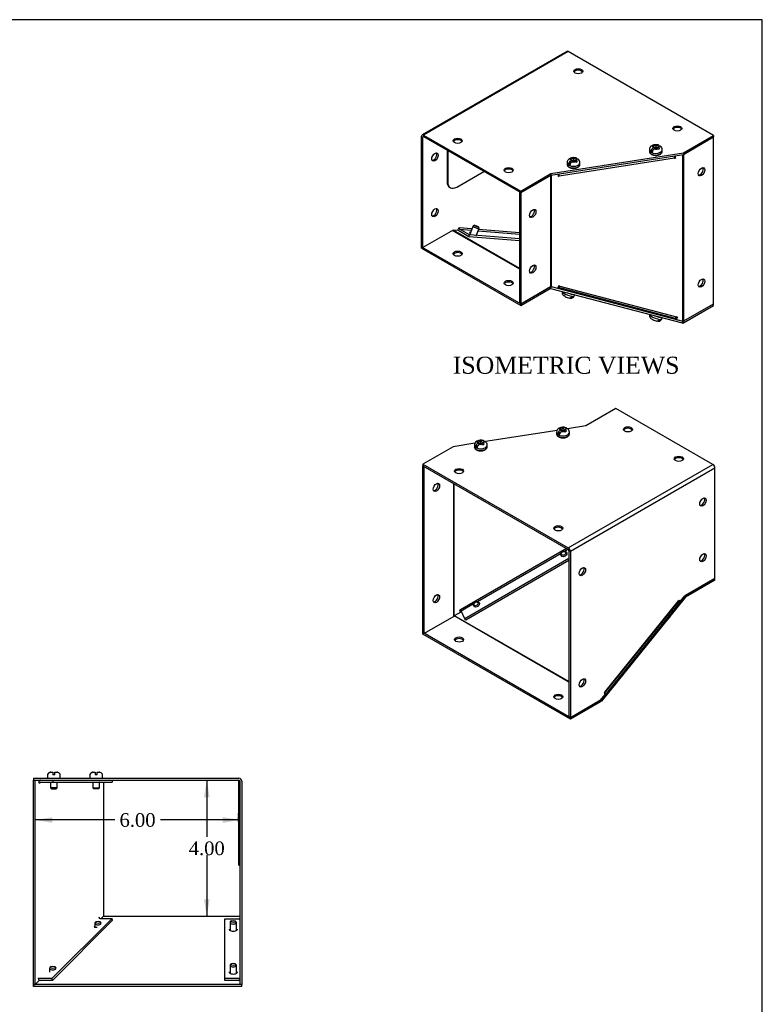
# Model space of a CAD drawing. Header units: inches. Extents: x 0.2 to 77.9, y -0.5 to 51.8.
# Tile 5 of 5: x 56.1 to 77.9, y 22.9 to 51.8. Entities that reach past the tile are written whole.
import ezdxf
from ezdxf.enums import TextEntityAlignment as Align

# ---------------------------------------------------------------- set-up
doc = ezdxf.new("R2010")
doc.units = ezdxf.units.IN
doc.header["$MEASUREMENT"] = 0
for name, color, linetype in [('COM55833-2', 7, 'Continuous'), ('COM55834-2', 7, 'Continuous'), ('COM55835-2', 7, 'Continuous'), ('Default', 7, 'Continuous'), ('QLB20316', 7, 'Continuous'), ('SCS19491', 7, 'Continuous')]:
    doc.layers.add(name, color=color, linetype=linetype)
doc.styles.add('SEACAD_Times_New_Roman', font='times.ttf')
doc.dimstyles.new('HAMMOND_(STH_-_66x44)', dxfattribs={"dimtxt": 0.4, "dimasz": 0.5, "dimexe": 0.2, "dimexo": 0.2, "dimgap": 0.1, "dimtad": 0, "dimtih": 1, "dimtoh": 1, "dimzin": 0, "dimdsep": 46, "dimtxsty": 'SEACAD_Times_New_Roman', "dimblk1": '_SE_FILLED', "dimblk2": '_SE_FILLED', "dimsah": 1, "dimcen": 0.2, "dimadec": 0, "dimazin": 0, "dimtfac": 0.8, "dimtofl": 0, "dimtmove": 0, "dimatfit": 3, "dimfxl": 1, "dimtolj": 1, "dimtzin": 0, "dimarcsym": 0})

# ---------------------------------------------------------------- blocks, each defined once
blk = doc.blocks.new('SE3')
at = {"layer": 'COM55833-2', "color": 7, "linetype": 'Continuous'}
for p, q in [((56.506, 29.49), (62.534, 29.49)), ((56.506, 29.49), (56.506, 29.433)), ((56.506, 29.433), (62.534, 29.433)), ((62.563, 29.404), (62.563, 23.433)), ((62.62, 29.404), (62.62, 23.433)), ((62.12, 25.359), (62.534, 25.359)), ((62.12, 23.607), (62.12, 25.359)), ((62.534, 23.607), (62.12, 23.607)), ((62.12, 23.557), (62.12, 23.607)), ((62.534, 23.557), (62.12, 23.557)), ((62.62, 23.433), (62.563, 23.433))]:
    blk.add_line(p, q, dxfattribs=at)
for radius in [0.086, 0.029]:
    blk.add_arc((62.534, 29.404), radius, 0, 90, dxfattribs=at)
for centre, major_axis, start_param, end_param in [((62.534, 25.384), (0.029, 0), 4.712389, 6.283185), ((62.534, 23.632), (-0.029, 0), 1.570796, 3.141593), ((62.534, 23.632), (-0.086, 0), 1.570796, 1.914747)]:
    blk.add_ellipse(centre, major_axis=major_axis, ratio=0.868243, start_param=start_param, end_param=end_param, dxfattribs=at)
at = {"layer": 'COM55834-2', "color": 7, "linetype": 'Continuous'}
for p, q in [((62.563, 25.433), (58.563, 25.433)), ((62.563, 23.433), (56.506, 23.433)), ((56.506, 23.376), (56.506, 23.433)), ((62.62, 23.376), (62.62, 23.433)), ((62.62, 23.376), (56.506, 23.376))]:
    blk.add_line(p, q, dxfattribs=at)
for centre in [(62.37, 25.061), (62.37, 23.804)]:
    blk.add_ellipse(centre, major_axis=(-0.125, 0), ratio=0.496671, start_param=0, end_param=3.141593, dxfattribs=at)
at = {"layer": 'COM55835-2', "color": 7, "linetype": 'Continuous'}
for p, q in [((56.506, 29.433), (56.506, 29.433)), ((56.506, 23.433), (56.506, 29.433)), ((56.563, 23.433), (56.563, 29.433)), ((56.676, 29.347), (56.676, 29.433)), ((56.691, 29.347), (56.676, 29.347)), ((56.716, 29.376), (57.076, 29.376)), ((57.076, 29.433), (57.076, 29.376)), ((57.076, 29.376), (58.813, 29.376)), ((58.443, 29.347), (58.442, 29.347)), ((58.443, 29.347), (58.443, 29.374)), ((58.563, 29.376), (58.563, 25.433)), ((58.813, 29.433), (58.813, 29.376)), ((58.552, 25.433), (58.492, 25.373)), ((58.563, 25.433), (58.552, 25.433)), ((58.813, 25.373), (57.05, 23.607)), ((58.826, 25.322), (57.063, 23.556)), ((58.422, 25.399), (58.435, 25.413)), ((58.435, 25.413), (58.445, 25.375)), ((58.454, 25.373), (58.813, 25.373)), ((58.826, 25.322), (58.813, 25.373)), ((56.506, 23.433), (56.563, 23.433)), ((56.665, 23.543), (56.567, 23.445)), ((56.646, 23.62), (56.659, 23.633)), ((56.646, 23.62), (56.665, 23.543)), ((57.05, 23.607), (56.691, 23.607)), ((57.063, 23.556), (56.703, 23.556)), ((57.063, 23.556), (57.05, 23.607))]:
    blk.add_line(p, q, dxfattribs=at)
blk.add_arc((56.583, 23.433), 0.0202, 144.1186, 178.1606, dxfattribs=at)
for centre, major_axis, ratio, start_param, end_param in [((56.716, 29.347), (0, 0.086), 0.868285, 0, 0.566291), ((56.716, 29.347), (0, 0.029), 0.868285, 0, 1.570796), ((58.453, 29.347), (0, -0.029), 0.868285, 3.141593, 3.582939), ((58.374, 25.151), (0.0825, 0.0203), 0.386453, 2.410888, 4.617395), ((58.447, 25.399), (0.0205, -0.0205), 0.777543, 4.050562, 5.621358), ((56.684, 23.633), (-0.0609, 0.0608), 0.777543, 1.885664, 2.479765), ((56.684, 23.633), (-0.0205, 0.0205), 0.777543, 0.908969, 2.479765)]:
    blk.add_ellipse(centre, major_axis=major_axis, ratio=ratio, start_param=start_param, end_param=end_param, dxfattribs=at)
at = {"layer": 'QLB20316', "color": 7, "linetype": 'Continuous'}
for p, q in [((62.533, 29.058), (62.533, 29.433)), ((62.533, 27.308), (62.533, 29.058)), ((62.533, 28.453), (62.522, 28.453)), ((62.533, 28.45), (62.522, 28.45)), ((62.523, 28.426), (62.522, 28.426)), ((62.533, 28.368), (62.522, 28.368)), ((62.523, 28.45), (62.533, 28.45)), ((62.523, 28.393), (62.523, 28.45)), ((62.523, 28.393), (62.533, 28.393)), ((62.523, 28.391), (62.533, 28.391)), ((62.523, 28.389), (62.523, 28.369)), ((62.523, 28.217), (62.523, 28.368)), ((62.522, 28.217), (62.533, 28.217)), ((62.523, 28.221), (62.523, 28.203)), ((62.523, 28.203), (62.533, 28.203)), ((62.533, 26.933), (62.533, 27.308)), ((62.533, 26.933), (62.563, 26.933))]:
    blk.add_line(p, q, dxfattribs=at)
at = {"layer": 'SCS19491', "color": 7, "linetype": 'Continuous'}
for p, q in [((56.919, 29.575), (56.919, 29.515)), ((56.983, 29.661), (56.985, 29.66)), ((56.985, 29.66), (57.017, 29.665)), ((57.017, 29.665), (57.011, 29.665)), ((57.017, 29.665), (57.076, 29.665)), ((57.076, 29.665), (57.076, 29.59)), ((57.136, 29.59), (57.076, 29.59)), ((57.136, 29.665), (57.199, 29.665)), ((57.136, 29.59), (57.136, 29.665)), ((57.199, 29.665), (57.199, 29.665)), ((57.228, 29.661), (57.226, 29.662)), ((57.294, 29.515), (57.294, 29.575)), ((58.16, 29.575), (58.16, 29.515)), ((58.224, 29.661), (58.226, 29.66)), ((58.226, 29.66), (58.258, 29.665)), ((58.258, 29.665), (58.252, 29.665)), ((58.258, 29.665), (58.317, 29.665)), ((58.317, 29.665), (58.317, 29.59)), ((58.377, 29.59), (58.317, 29.59)), ((58.377, 29.665), (58.44, 29.665)), ((58.377, 29.59), (58.377, 29.665)), ((58.441, 29.665), (58.44, 29.665)), ((58.469, 29.661), (58.467, 29.662)), ((58.535, 29.515), (58.535, 29.575)), ((57.011, 29.376), (57.011, 29.208)), ((57.201, 29.208), (57.011, 29.208)), ((57.011, 29.208), (57.041, 29.178)), ((57.171, 29.178), (57.201, 29.208)), ((57.201, 29.208), (57.201, 29.376)), ((58.252, 29.376), (58.252, 29.208)), ((58.252, 29.208), (58.442, 29.208)), ((58.252, 29.208), (58.282, 29.178)), ((58.412, 29.178), (58.442, 29.208)), ((58.442, 29.208), (58.442, 29.376)), ((57.041, 29.178), (57.171, 29.178)), ((58.412, 29.178), (58.282, 29.178)), ((58.307, 25.235), (58.307, 25.117)), ((58.349, 25.28), (58.324, 25.262)), ((58.48, 25.262), (58.456, 25.28)), ((62.275, 25.257), (62.275, 25.021)), ((62.317, 25.301), (62.293, 25.284)), ((62.448, 25.284), (62.424, 25.301)), ((62.465, 25.021), (62.465, 25.257)), ((62.275, 24), (62.275, 23.763)), ((62.317, 24.044), (62.293, 24.027)), ((62.448, 24.027), (62.424, 24.044)), ((62.465, 23.763), (62.465, 24)), ((56.984, 23.915), (56.984, 23.798)), ((57.025, 23.96), (57.001, 23.942)), ((57.157, 23.942), (57.132, 23.96))]:
    blk.add_line(p, q, dxfattribs=at)
for centre, radius, start, end in [((57.009, 29.575), 0.09, 106.8119, 180), ((56.944, 29.515), 0.025, 180, 270), ((57.011, 29.572), 0.0938, 89.9209, 107.9146), ((57.199, 29.567), 0.0981, 72.7336, 90.1206), ((57.204, 29.575), 0.09, 0, 75.0335), ((57.269, 29.515), 0.025, 270, 0), ((58.25, 29.575), 0.09, 106.8119, 180), ((58.185, 29.515), 0.025, 180, 270), ((58.252, 29.572), 0.0938, 89.9209, 107.9146), ((58.44, 29.567), 0.0981, 72.7336, 90.1206), ((58.445, 29.575), 0.09, 0, 75.0335), ((58.51, 29.515), 0.025, 270, 0)]:
    blk.add_arc(centre, radius, start, end, dxfattribs=at)
for centre, start_param, end_param in [((58.402, 25.235), 5.673948, 6.283185), ((58.402, 25.235), 0, 3.75083), ((62.37, 25.257), 5.673948, 6.283185), ((62.37, 25.257), 0, 3.75083), ((62.37, 24), 5.673948, 6.283185), ((62.37, 24), 0, 3.75083), ((57.079, 23.915), 5.673948, 6.283185), ((57.079, 23.915), 0, 3.75083)]:
    blk.add_ellipse(centre, major_axis=(-0.095, 0), ratio=0.496671, start_param=start_param, end_param=end_param, dxfattribs=at)
for centre, major_axis in [((58.402, 25.261), (0.065, 0)), ((62.37, 25.283), (-0.065, 0)), ((62.37, 24.026), (-0.065, 0)), ((57.079, 23.941), (-0.065, 0))]:
    blk.add_ellipse(centre, major_axis=major_axis, ratio=0.496671, dxfattribs=at)
blk = doc.blocks.new('SE6')
at = {"layer": 'COM55833-2', "color": 7, "linetype": 'Continuous'}
for p, q in [((72.153, 50.822), (67.91, 48.372)), ((72.196, 50.817), (67.953, 48.368)), ((76.458, 48.356), (72.196, 50.817)), ((67.892, 45.09), (67.892, 48.333)), ((67.932, 48.309), (67.953, 48.321)), ((67.932, 45.067), (67.932, 48.309)), ((67.953, 48.368), (70.801, 46.723)), ((67.953, 48.321), (70.801, 46.677)), ((75.574, 47.846), (76.458, 48.356)), ((75.574, 47.8), (76.458, 48.31)), ((76.458, 48.356), (76.458, 48.31)), ((71.685, 47.234), (75.574, 47.846)), ((71.685, 47.187), (75.574, 47.8)), ((75.574, 47.846), (75.574, 47.8)), ((70.801, 46.723), (71.685, 47.234)), ((70.801, 46.677), (71.685, 47.187)), ((71.685, 47.234), (71.685, 47.187)), ((70.801, 46.723), (70.801, 46.677)), ((68.816, 45.577), (67.932, 45.067)), ((68.951, 45.566), (68.816, 45.577)), ((68.982, 45.645), (68.951, 45.566)), ((68.982, 45.645), (69, 45.643)), ((69.283, 45.384), (68.99, 45.553)), ((69.37, 45.613), (69, 45.643)), ((69.303, 45.436), (69.01, 45.605)), ((69.01, 45.605), (69.356, 45.576)), ((69.283, 45.384), (69.303, 45.436)), ((70.761, 45.262), (69.283, 45.384)), ((70.761, 45.316), (69.303, 45.436)), ((69.553, 45.56), (70.761, 45.461)), ((70.761, 45.498), (69.567, 45.596)), ((67.932, 45.067), (67.892, 45.09))]:
    blk.add_line(p, q, dxfattribs=at)
for centre, major_axis, ratio, start_param, end_param in [((72.196, 50.747), (0.043, -0.0745), 0.57735, 2.356194, 3.141593), ((72.488, 50.194), (0.133, 0), 0.57735, 0.307887, 2.833706), ((75.397, 48.514), (0.133, 0), 0.57735, 0.307887, 2.833706), ((67.953, 48.298), (0.043, -0.0745), 0.57735, 2.356194, 3.926991), ((67.953, 48.298), (0.0145, -0.0251), 0.57735, 2.356194, 3.926991), ((68.953, 48.152), (0.133, 0), 0.57735, 0.307887, 2.833706), ((68.246, 47.744), (-0.067, -0.115), 0.57735, 0.307887, 2.833706), ((70.448, 47.289), (0.133, 0), 0.57735, 0.307887, 2.833706), ((68.246, 46.111), (-0.067, -0.115), 0.57735, 0.307887, 2.833706), ((69.021, 45.631), (0.0071, 0.0857), 0.787726, 2.150728, 2.785363), ((69.021, 45.631), (0.0024, 0.0289), 0.787726, 1.214567, 2.785363)]:
    blk.add_ellipse(centre, major_axis=major_axis, ratio=ratio, start_param=start_param, end_param=end_param, dxfattribs=at)
for centre, major_axis in [((72.488, 50.24), (0.133, 0)), ((75.397, 48.561), (0.133, 0)), ((68.953, 48.199), (0.133, 0)), ((68.286, 47.721), (-0.067, -0.115)), ((70.448, 47.336), (0.133, 0)), ((68.286, 46.088), (-0.067, -0.115))]:
    blk.add_ellipse(centre, major_axis=major_axis, ratio=0.57735, dxfattribs=at)
at = {"layer": 'COM55834-2', "color": 7, "linetype": 'Continuous'}
for p, q in [((68.8, 45.568), (70.761, 44.436)), ((68.83, 45.576), (70.761, 44.462)), ((68.959, 45.585), (68.962, 45.585)), ((67.892, 45.09), (70.801, 43.411)), ((67.892, 45.044), (67.892, 45.09)), ((67.892, 45.044), (70.801, 43.364)), ((70.801, 43.411), (71.669, 43.912)), ((70.801, 43.364), (71.669, 43.865)), ((71.699, 43.92), (71.679, 43.868)), ((71.679, 43.868), (75.539, 42.851)), ((71.679, 43.868), (71.679, 43.868)), ((71.697, 43.921), (71.699, 43.92)), ((71.699, 43.92), (75.559, 42.903)), ((71.699, 43.92), (71.699, 43.92)), ((70.801, 43.411), (70.801, 43.364)), ((75.576, 42.855), (76.458, 43.364)), ((76.458, 43.364), (76.458, 43.411)), ((75.559, 42.903), (75.539, 42.851)), ((75.552, 42.907), (75.559, 42.903)), ((75.559, 42.903), (75.575, 42.901)), ((75.575, 42.901), (75.572, 42.853)), ((75.576, 42.902), (75.591, 42.91))]:
    blk.add_line(p, q, dxfattribs=at)
blk.add_arc((75.551, 42.922), 0.0717, 260.0843, 287, dxfattribs=at)
for centre, major_axis, ratio, start_param, end_param in [((69.413, 45.46), (-0.117, 0.045), 0.214352, 0, 0.938388), ((69.413, 45.46), (-0.117, 0.045), 0.214352, 5.575702, 6.283185), ((68.953, 44.84), (-0.133, 0), 0.57735, 3.44948, 5.975298), ((70.448, 43.977), (-0.133, 0), 0.57735, 3.44948, 5.975298), ((71.669, 43.842), (0.043, 0.0745), 0.57735, 0.265639, 0.785398), ((71.669, 43.842), (0.0145, 0.0251), 0.57735, 0.265639, 0.785398), ((72.246, 43.838), (-0.117, 0.045), 0.214352, 1.754381, 2.34244), ((74.812, 43.162), (-0.117, 0.045), 0.214352, 1.659916, 2.434109), ((75.576, 42.925), (-0.043, -0.0745), 0.57735, 0.722178, 0.785398)]:
    blk.add_ellipse(centre, major_axis=major_axis, ratio=ratio, start_param=start_param, end_param=end_param, dxfattribs=at)
for centre in [(68.953, 44.886), (70.448, 44.023)]:
    blk.add_ellipse(centre, major_axis=(-0.133, 0), ratio=0.57735, dxfattribs=at)
blk.add_open_spline([(75.575, 42.901), (75.575, 42.901), (75.576, 42.902)], degree=2, dxfattribs=at)
at = {"layer": 'COM55835-2', "color": 7, "linetype": 'Continuous'}
for p, q in [((76.458, 48.31), (75.591, 47.809)), ((76.458, 48.31), (76.458, 48.31)), ((76.458, 43.411), (76.458, 48.31)), ((75.312, 47.688), (71.934, 47.156)), ((75.31, 47.722), (75.326, 47.725)), ((75.312, 47.688), (75.341, 47.693)), ((75.326, 47.725), (75.326, 47.76)), ((75.326, 47.725), (75.341, 47.693)), ((75.341, 47.693), (75.341, 47.763)), ((75.553, 42.907), (75.553, 47.796)), ((75.591, 42.91), (75.591, 47.809)), ((71.68, 47.184), (70.801, 46.677)), ((71.68, 47.184), (71.68, 43.918)), ((71.693, 47.188), (71.693, 43.922)), ((71.905, 47.152), (71.905, 47.222)), ((71.905, 47.186), (71.919, 47.188)), ((71.905, 47.152), (71.934, 47.156)), ((71.919, 47.188), (71.934, 47.156)), ((70.761, 46.7), (70.761, 43.434)), ((70.801, 46.677), (70.761, 46.7)), ((70.801, 46.677), (70.801, 43.411)), ((71.92, 43.941), (71.883, 43.872)), ((71.946, 43.934), (71.92, 43.941)), ((71.946, 43.934), (75.374, 43.032)), ((70.801, 43.411), (71.68, 43.918)), ((71.693, 43.922), (71.883, 43.872)), ((71.901, 43.899), (75.33, 42.997)), ((70.801, 43.411), (70.761, 43.434)), ((75.591, 42.91), (76.458, 43.411)), ((75.361, 43.013), (75.348, 42.988)), ((75.348, 42.988), (75.363, 42.957)), ((75.4, 43.025), (75.363, 42.957)), ((75.363, 42.957), (75.553, 42.907)), ((75.4, 43.025), (75.374, 43.032))]:
    blk.add_line(p, q, dxfattribs=at)
blk.add_arc((75.561, 43.024), 0.118, 266.123, 284.8363, dxfattribs=at)
for centre, major_axis, ratio, start_param, end_param in [((75.289, 47.736), (-0.0134, 0.085), 0.214902, 4.07989, 4.926525), ((75.53, 47.844), (0.086, 0), 0.57735, -0.844924, -0.785398), ((76.064, 47.312), (-0.067, -0.115), 0.57735, 0.307887, 2.833706), ((71.7, 47.172), (-0.029, 0), 0.57735, 5.062158, 5.497787), ((71.911, 47.204), (0.0045, -0.0286), 0.214902, 0.938297, 2.260471), ((71.911, 47.204), (0.0134, -0.085), 0.214902, 0.938297, 1.787031), ((71.114, 46.088), (-0.066, -0.115), 0.57735, 0.307887, 2.833706), ((71.114, 44.455), (-0.067, -0.115), 0.57735, 0.307887, 2.833706), ((71.923, 43.982), (0.0219, 0.0832), 0.449408, 3.049474, 4.221193), ((76.064, 44.046), (-0.066, -0.115), 0.57735, 0.307887, 2.833706), ((71.7, 43.906), (-0.029, 0), 0.57735, 4.978726, 5.497787), ((75.351, 43.08), (0.0219, 0.0832), 0.449408, 3.141593, 4.221193)]:
    blk.add_ellipse(centre, major_axis=major_axis, ratio=ratio, start_param=start_param, end_param=end_param, dxfattribs=at)
for centre, major_axis in [((76.105, 47.289), (-0.067, -0.115)), ((71.155, 46.064), (-0.067, -0.115)), ((71.155, 44.431), (-0.067, -0.115)), ((76.105, 44.023), (-0.066, -0.115))]:
    blk.add_ellipse(centre, major_axis=major_axis, ratio=0.57735, dxfattribs=at)
at = {"layer": 'QLB20316', "color": 7, "linetype": 'Continuous'}
for p, q in [((68.64, 47.925), (68.64, 47.006)), ((68.661, 47.913), (68.661, 46.994)), ((68.926, 46.841), (69.721, 47.3)), ((68.661, 46.994), (68.64, 47.006)), ((68.717, 46.835), (68.738, 46.822))]:
    blk.add_line(p, q, dxfattribs=at)
for centre, end_param in [((68.905, 47.159), 3.141593), ((68.926, 47.147), 3.926991)]:
    blk.add_ellipse(centre, major_axis=(0.188, 0.325), ratio=0.57735, start_param=2.356194, end_param=end_param, dxfattribs=at)
at = {"layer": 'SCS19491', "color": 7, "linetype": 'Continuous'}
for p, q in [((74.699, 48.069), (74.658, 48.044)), ((74.658, 48.044), (74.678, 48.037)), ((74.724, 48.012), (74.677, 47.985)), ((74.678, 48.037), (74.724, 48.012)), ((74.699, 48.026), (74.699, 48.069)), ((74.72, 47.961), (74.768, 47.989)), ((74.766, 48.037), (74.721, 48.061)), ((74.724, 47.963), (74.724, 48.012)), ((74.755, 47.982), (74.724, 47.998)), ((74.808, 48.061), (74.766, 48.037)), ((74.766, 48.037), (74.766, 47.988)), ((74.768, 47.989), (74.816, 47.963)), ((74.811, 48.001), (74.779, 47.983)), ((74.811, 48.013), (74.851, 48.037)), ((74.854, 47.99), (74.811, 48.013)), ((74.811, 47.966), (74.811, 48.013)), ((74.837, 47.948), (74.878, 47.973)), ((74.878, 47.973), (74.854, 47.99)), ((72.286, 47.689), (72.245, 47.664)), ((72.286, 47.646), (72.286, 47.689)), ((74.576, 47.937), (74.576, 47.889)), ((74.684, 47.928), (74.613, 47.887)), ((74.951, 47.889), (74.951, 47.937)), ((72.163, 47.557), (72.163, 47.508)), ((72.271, 47.548), (72.199, 47.507)), ((72.245, 47.664), (72.264, 47.657)), ((72.264, 47.657), (72.311, 47.632)), ((72.311, 47.632), (72.264, 47.605)), ((72.306, 47.581), (72.355, 47.609)), ((72.353, 47.657), (72.307, 47.681)), ((72.311, 47.583), (72.311, 47.632)), ((72.342, 47.602), (72.311, 47.618)), ((72.395, 47.681), (72.353, 47.657)), ((72.353, 47.657), (72.353, 47.608)), ((72.355, 47.609), (72.402, 47.583)), ((72.397, 47.621), (72.366, 47.603)), ((72.397, 47.633), (72.437, 47.657)), ((72.441, 47.61), (72.397, 47.633)), ((72.397, 47.586), (72.397, 47.633)), ((72.424, 47.568), (72.464, 47.593)), ((72.464, 47.593), (72.441, 47.61)), ((72.538, 47.508), (72.538, 47.557)), ((69.404, 45.7), (69.318, 45.478)), ((69.445, 45.719), (69.407, 45.703)), ((69.58, 45.637), (69.563, 45.673)), ((69.495, 45.41), (69.581, 45.632)), ((72.022, 43.778), (72.021, 43.776)), ((72.104, 43.629), (72.063, 43.654)), ((72.371, 43.641), (72.386, 43.682)), ((74.588, 43.102), (74.587, 43.1)), ((74.895, 43.111), (74.895, 43.111)), ((74.671, 42.952), (74.63, 42.977)), ((74.937, 42.965), (74.953, 43.005))]:
    blk.add_line(p, q, dxfattribs=at)
for centre, radius, start, end in [((74.755, 47.864), 0.144, 122.6431, 170.9725), ((74.684, 47.995), 0.0757, 61.1704, 78.6217), ((74.825, 47.939), 0.125, 359.5327, 52.5259), ((72.271, 47.615), 0.0757, 61.1704, 78.6217), ((74.797, 47.84), 0.144, 122.6435, 170.9722), ((74.764, 47.867), 0.11, 47.8747, 61.5442), ((72.341, 47.484), 0.144, 122.6431, 170.9725), ((72.384, 47.46), 0.144, 122.6435, 170.9722), ((72.35, 47.487), 0.11, 47.8747, 61.5442), ((72.412, 47.559), 0.125, 359.5327, 52.5259), ((72.28, 43.676), 0.0963, 272.0042, 339.0977), ((72.124, 43.659), 0.0364, 235.8901, 243.28), ((72.325, 44.045), 0.471, 242.6307, 258.422), ((74.691, 42.983), 0.0364, 235.8901, 243.28), ((74.891, 43.369), 0.471, 242.6307, 258.422), ((74.847, 42.999), 0.0963, 272.0042, 339.0977)]:
    blk.add_arc(centre, radius, start, end, dxfattribs=at)
for centre, major_axis, ratio, start_param, end_param in [((74.764, 48.011), (0.0975, 0), 0.57735, 2.657556, 3.614224), ((74.764, 48.011), (0.0975, 0), 0.57735, 1.098165, 2.03117), ((74.764, 48.011), (-0.0975, 0), 0.57735, 2.760151, 3.614224), ((72.35, 47.631), (0.0975, 0), 0.57735, 1.098165, 2.03117), ((74.764, 47.937), (0.187, 0), 0.57735, 3.143308, 6.283185), ((74.764, 47.889), (-0.187, 0), 0.57735, 0, 3.141593), ((74.764, 47.95), (-0.186, 0), 0.57735, 0.623612, 0.947184), ((74.764, 48.011), (-0.0975, 0), 0.57735, 1.098165, 2.133766), ((74.764, 47.937), (0.187, 0), 0.57735, 0, 0.001581), ((72.35, 47.557), (0.187, 0), 0.57735, 3.143308, 6.283185), ((72.35, 47.508), (-0.187, 0), 0.57735, 0, 3.141593), ((72.35, 47.57), (-0.186, 0), 0.57735, 0.623612, 0.947184), ((72.35, 47.631), (0.0975, 0), 0.57735, 2.657556, 3.614224), ((72.35, 47.631), (-0.0975, 0), 0.57735, 1.098165, 2.133766), ((72.35, 47.631), (-0.0975, 0), 0.57735, 2.760151, 3.614224), ((72.35, 47.557), (0.187, 0), 0.57735, 0, 0.001581), ((69.492, 45.666), (-0.0886, 0.0342), 0.214352, 0, 3.362846), ((69.492, 45.666), (-0.0886, 0.0342), 0.214352, 6.061932, 6.283185), ((72.196, 43.709), (0.175, -0.067), 0.214352, 3.141593, 6.283185), ((72.217, 43.763), (-0.175, 0.067), 0.214352, 1.392625, 2.701534), ((72.191, 43.695), (0.174, -0.067), 0.214352, -0.794195, -0.470622), ((74.762, 43.032), (0.175, -0.067), 0.214352, 3.141593, 6.283185), ((74.783, 43.087), (-0.175, 0.067), 0.214352, 1.392625, 2.701534), ((74.757, 43.019), (0.174, -0.067), 0.214352, -0.794195, -0.470622)]:
    blk.add_ellipse(centre, major_axis=major_axis, ratio=ratio, start_param=start_param, end_param=end_param, dxfattribs=at)
blk.add_ellipse((69.503, 45.693), major_axis=(0.0607, -0.0234), ratio=0.214352, dxfattribs=at)
for points, knots in [([(74.85, 48.068), (74.848, 48.069), (74.837, 48.074), (74.812, 48.08), (74.778, 48.084), (74.743, 48.084), (74.708, 48.079), (74.676, 48.069), (74.647, 48.054), (74.622, 48.037), (74.603, 48.016), (74.588, 47.993), (74.579, 47.968), (74.576, 47.948), (74.577, 47.939), (74.577, 47.937)], [0, 0, 0, 0, 0.019957, 0.112862, 0.206669, 0.300889, 0.39641, 0.494314, 0.585297, 0.672526, 0.755213, 0.834626, 0.91219, 0.989018, 1, 1, 1, 1]), ([(74.873, 48.037), (74.872, 48.041), (74.871, 48.045), (74.868, 48.051), (74.867, 48.054), (74.863, 48.06), (74.861, 48.062), (74.856, 48.066), (74.853, 48.067), (74.847, 48.069), (74.844, 48.07), (74.838, 48.07), (74.834, 48.07), (74.827, 48.069), (74.823, 48.068), (74.816, 48.065), (74.812, 48.063), (74.808, 48.061)], [0, 0, 0, 0, 0.125, 0.125, 0.25, 0.25, 0.375, 0.375, 0.5, 0.5, 0.625, 0.625, 0.75, 0.75, 0.875, 0.875, 1, 1, 1, 1]), ([(74.851, 48.037), (74.854, 48.039), (74.858, 48.041), (74.866, 48.044), (74.869, 48.045), (74.877, 48.046), (74.88, 48.046), (74.887, 48.046), (74.89, 48.045), (74.896, 48.043), (74.898, 48.041), (74.901, 48.039), (74.901, 48.039), (74.902, 48.039)], [0, 0, 0, 0, 0.125, 0.125, 0.25, 0.25, 0.375, 0.375, 0.5, 0.5, 0.625, 0.625, 0.6404911, 0.6404911, 0.6404911, 0.6404911]), ([(72.437, 47.688), (72.435, 47.689), (72.423, 47.694), (72.398, 47.7), (72.364, 47.704), (72.329, 47.704), (72.295, 47.698), (72.262, 47.689), (72.233, 47.674), (72.209, 47.657), (72.189, 47.636), (72.175, 47.613), (72.166, 47.588), (72.162, 47.568), (72.163, 47.558), (72.163, 47.557)], [0, 0, 0, 0, 0.019957, 0.112862, 0.206669, 0.300889, 0.39641, 0.494314, 0.585297, 0.672526, 0.755213, 0.834626, 0.91219, 0.989018, 1, 1, 1, 1]), ([(72.459, 47.657), (72.459, 47.661), (72.458, 47.665), (72.455, 47.671), (72.453, 47.674), (72.45, 47.68), (72.447, 47.682), (72.442, 47.686), (72.44, 47.687), (72.434, 47.689), (72.431, 47.69), (72.424, 47.69), (72.421, 47.69), (72.414, 47.689), (72.41, 47.688), (72.402, 47.685), (72.399, 47.683), (72.395, 47.681)], [0, 0, 0, 0, 0.125, 0.125, 0.25, 0.25, 0.375, 0.375, 0.5, 0.5, 0.625, 0.625, 0.75, 0.75, 0.875, 0.875, 1, 1, 1, 1]), ([(74.577, 47.889), (74.577, 47.888), (74.576, 47.88), (74.579, 47.864), (74.589, 47.844), (74.604, 47.824), (74.624, 47.807), (74.65, 47.793), (74.679, 47.781), (74.711, 47.774), (74.746, 47.77), (74.78, 47.769), (74.814, 47.773), (74.847, 47.781), (74.877, 47.792), (74.903, 47.807), (74.925, 47.825), (74.94, 47.845), (74.95, 47.867), (74.95, 47.879), (74.951, 47.886)], [0, 0, 0, 0, 0.004638, 0.05964, 0.114205, 0.170124, 0.228409, 0.28861, 0.349597, 0.410492, 0.471195, 0.531805, 0.592488, 0.653371, 0.714649, 0.776483, 0.838849, 0.90078, 0.954085, 1, 1, 1, 1]), ([(72.163, 47.509), (72.163, 47.508), (72.162, 47.5), (72.166, 47.484), (72.175, 47.463), (72.19, 47.444), (72.211, 47.427), (72.236, 47.413), (72.266, 47.401), (72.298, 47.394), (72.332, 47.39), (72.367, 47.389), (72.401, 47.393), (72.433, 47.401), (72.463, 47.412), (72.49, 47.427), (72.512, 47.445), (72.527, 47.465), (72.536, 47.487), (72.537, 47.499), (72.537, 47.506)], [0, 0, 0, 0, 0.004638, 0.05964, 0.114205, 0.170124, 0.228409, 0.28861, 0.349597, 0.410492, 0.471195, 0.531805, 0.592488, 0.653371, 0.714649, 0.776483, 0.838849, 0.90078, 0.954085, 1, 1, 1, 1]), ([(72.437, 47.657), (72.441, 47.659), (72.445, 47.661), (72.452, 47.663), (72.456, 47.665), (72.463, 47.666), (72.467, 47.666), (72.473, 47.666), (72.476, 47.665), (72.482, 47.663), (72.485, 47.661), (72.488, 47.659), (72.488, 47.659), (72.488, 47.659)], [0, 0, 0, 0, 0.125, 0.125, 0.25, 0.25, 0.375, 0.375, 0.5, 0.5, 0.625, 0.625, 0.6404911, 0.6404911, 0.6404911, 0.6404911]), ([(72.022, 43.776), (72.019, 43.77), (72.015, 43.759), (72.014, 43.739), (72.017, 43.718), (72.024, 43.699), (72.033, 43.683), (72.045, 43.669), (72.055, 43.66), (72.062, 43.655), (72.063, 43.654)], [0, 0, 0, 0, 0.104976, 0.26051, 0.403177, 0.538374, 0.670998, 0.808133, 0.963176, 1, 1, 1, 1]), ([(72.302, 43.621), (72.3, 43.617), (72.297, 43.613), (72.291, 43.605), (72.287, 43.602), (72.28, 43.595), (72.277, 43.593), (72.269, 43.588), (72.265, 43.586), (72.257, 43.584), (72.252, 43.583), (72.244, 43.582), (72.24, 43.582), (72.234, 43.582), (72.232, 43.583), (72.23, 43.583)], [0, 0, 0, 0, 0.125, 0.125, 0.25, 0.25, 0.375, 0.375, 0.5, 0.5, 0.625, 0.625, 0.75, 0.75, 0.8025549, 0.8025549, 0.8025549, 0.8025549]), ([(72.255, 43.584), (72.257, 43.583), (72.258, 43.582), (72.264, 43.58), (72.268, 43.58), (72.276, 43.579), (72.281, 43.579), (72.289, 43.58), (72.293, 43.58), (72.302, 43.583), (72.306, 43.585), (72.313, 43.59), (72.317, 43.592), (72.324, 43.599), (72.328, 43.602), (72.334, 43.61), (72.336, 43.614), (72.339, 43.618)], [0.0770228, 0.0770228, 0.0770228, 0.0770228, 0.125, 0.125, 0.25, 0.25, 0.375, 0.375, 0.5, 0.5, 0.625, 0.625, 0.75, 0.75, 0.875, 0.875, 1, 1, 1, 1]), ([(74.588, 43.099), (74.586, 43.094), (74.582, 43.083), (74.58, 43.062), (74.583, 43.042), (74.59, 43.023), (74.6, 43.007), (74.612, 42.993), (74.622, 42.983), (74.628, 42.979), (74.629, 42.978)], [0, 0, 0, 0, 0.104976, 0.26051, 0.403177, 0.538374, 0.670998, 0.808133, 0.963176, 1, 1, 1, 1]), ([(74.869, 42.945), (74.866, 42.941), (74.863, 42.936), (74.857, 42.929), (74.854, 42.925), (74.847, 42.919), (74.843, 42.916), (74.835, 42.912), (74.831, 42.91), (74.823, 42.907), (74.819, 42.906), (74.81, 42.905), (74.806, 42.905), (74.8, 42.906), (74.799, 42.906), (74.797, 42.907)], [0, 0, 0, 0, 0.125, 0.125, 0.25, 0.25, 0.375, 0.375, 0.5, 0.5, 0.625, 0.625, 0.75, 0.75, 0.8025549, 0.8025549, 0.8025549, 0.8025549]), ([(74.822, 42.907), (74.823, 42.907), (74.825, 42.906), (74.831, 42.904), (74.835, 42.903), (74.843, 42.902), (74.847, 42.902), (74.856, 42.903), (74.86, 42.904), (74.868, 42.907), (74.872, 42.909), (74.88, 42.913), (74.884, 42.916), (74.891, 42.922), (74.894, 42.926), (74.9, 42.933), (74.903, 42.938), (74.906, 42.942)], [0.0770228, 0.0770228, 0.0770228, 0.0770228, 0.125, 0.125, 0.25, 0.25, 0.375, 0.375, 0.5, 0.5, 0.625, 0.625, 0.75, 0.75, 0.875, 0.875, 1, 1, 1, 1])]:
    blk.add_open_spline(points, degree=3, knots=knots, dxfattribs=at)
blk = doc.blocks.new('SE7')
at = {"layer": 'COM55833-2', "color": 7, "linetype": 'Continuous'}
for p, q in [((73.591, 40.342), (72.707, 39.831)), ((76.439, 38.697), (73.591, 40.342)), ((71.867, 39.699), (69.765, 39.368)), ((72.707, 39.831), (72.178, 39.748)), ((69.454, 39.319), (68.818, 39.219)), ((68.818, 39.219), (67.934, 38.709)), ((67.934, 38.709), (72.197, 36.248)), ((67.934, 38.709), (67.934, 38.662)), ((67.934, 38.662), (72.197, 36.201)), ((72.197, 36.248), (76.439, 38.697)), ((76.5, 38.592), (72.258, 36.142)), ((76.5, 35.35), (76.5, 38.592)), ((72.217, 36.166), (72.217, 31.29)), ((72.258, 36.142), (72.258, 31.267)), ((75.616, 34.839), (76.5, 35.35)), ((73.265, 32.011), (75.433, 34.693)), ((75.451, 34.716), (75.433, 34.693)), ((75.438, 34.7), (75.441, 34.695)), ((75.441, 34.695), (75.481, 34.672)), ((75.451, 34.716), (75.481, 34.672)), ((75.481, 34.672), (75.616, 34.839)), ((73.271, 31.992), (75.439, 34.674)), ((73.141, 31.777), (73.276, 31.944)), ((73.265, 32.011), (73.246, 31.988)), ((73.246, 31.988), (73.276, 31.944)), ((72.258, 31.267), (73.141, 31.777)), ((72.258, 31.267), (72.217, 31.29))]:
    blk.add_line(p, q, dxfattribs=at)
for centre, major_axis in [((73.945, 39.729), (-0.133, 0)), ((75.44, 38.866), (-0.133, 0)), ((68.995, 38.504), (-0.133, 0)), ((76.147, 37.595), (-0.067, -0.115)), ((71.904, 36.825), (-0.133, 0)), ((76.147, 35.962), (-0.066, -0.115)), ((72.611, 35.554), (-0.066, -0.115)), ((72.611, 32.288), (-0.067, -0.115))]:
    blk.add_ellipse(centre, major_axis=major_axis, ratio=0.57735, dxfattribs=at)
for centre, major_axis, ratio, start_param, end_param in [((73.945, 39.683), (-0.133, 0), 0.57735, 3.44948, 5.975298), ((75.44, 38.82), (-0.133, 0), 0.57735, 3.44948, 5.975298), ((68.995, 38.458), (-0.133, 0), 0.57735, 3.44948, 5.975298), ((76.439, 38.627), (0.043, -0.0745), 0.57735, 0.785398, 2.356194), ((76.106, 37.618), (-0.067, -0.115), 0.57735, 0.307887, 2.833706), ((71.904, 36.778), (-0.133, 0), 0.57735, 3.44948, 5.975298), ((72.197, 36.177), (-0.043, 0.0745), 0.57735, 3.926991, 5.497787), ((72.197, 36.177), (-0.0145, 0.0251), 0.57735, 3.926991, 5.497787), ((76.106, 35.985), (-0.066, -0.115), 0.57735, 0.307887, 2.833706), ((72.571, 35.577), (-0.066, -0.115), 0.57735, 0.307887, 2.833706), ((75.372, 34.728), (-0.0669, 0.0541), 0.214834, 3.141593, 3.774081), ((72.571, 32.311), (-0.067, -0.115), 0.57735, 0.307887, 2.833706), ((73.204, 32.046), (-0.0669, 0.0541), 0.214834, 2.509105, 3.774081)]:
    blk.add_ellipse(centre, major_axis=major_axis, ratio=ratio, start_param=start_param, end_param=end_param, dxfattribs=at)
at = {"layer": 'COM55834-2', "color": 7, "linetype": 'Continuous'}
for p, q in [((76.5, 35.35), (75.632, 34.849)), ((76.5, 35.303), (75.632, 34.802)), ((76.5, 35.303), (76.5, 35.35)), ((75.602, 34.822), (73.15, 31.785)), ((75.622, 34.793), (73.17, 31.756)), ((75.602, 34.822), (75.602, 34.822)), ((69.052, 34.403), (69.031, 34.391)), ((72.217, 32.309), (68.852, 34.252)), ((72.217, 32.324), (68.864, 34.26)), ((72.217, 31.29), (67.934, 33.763)), ((67.934, 33.717), (67.934, 33.763)), ((72.258, 31.221), (67.934, 33.717)), ((73.139, 31.776), (72.258, 31.267)), ((73.139, 31.73), (72.258, 31.221)), ((73.15, 31.785), (73.148, 31.786)), ((72.258, 31.221), (72.258, 31.267))]:
    blk.add_line(p, q, dxfattribs=at)
for centre, major_axis, start_param, end_param in [((75.632, 34.778), (0.043, 0.0745), 0.785398, 1.305157), ((75.632, 34.778), (0.0145, 0.0251), 0.785398, 1.305157), ((68.995, 33.512), (0.133, 0), 0.307887, 2.833706), ((71.904, 31.833), (0.133, 0), 0.307887, 2.833706), ((73.139, 31.8), (-0.0145, -0.0251), 0.785398, 1.305157), ((73.139, 31.8), (-0.043, -0.0745), 0.785398, 1.305157)]:
    blk.add_ellipse(centre, major_axis=major_axis, ratio=0.57735, start_param=start_param, end_param=end_param, dxfattribs=at)
for centre in [(68.995, 33.559), (71.904, 31.879)]:
    blk.add_ellipse(centre, major_axis=(0.133, 0), ratio=0.57735, dxfattribs=at)
at = {"layer": 'COM55835-2', "color": 7, "linetype": 'Continuous'}
for p, q in [((67.934, 38.662), (67.934, 38.662)), ((67.934, 33.763), (67.934, 38.662)), ((67.934, 38.662), (67.934, 38.662)), ((67.974, 33.74), (67.974, 38.639)), ((68.841, 34.24), (68.841, 38.138)), ((68.854, 34.254), (68.854, 38.131)), ((72.142, 36.233), (69.033, 34.436)), ((72.087, 36.154), (72.182, 36.209)), ((72.217, 35.936), (69.162, 34.17)), ((72.217, 35.884), (69.187, 34.132)), ((69.529, 34.675), (71.992, 36.099)), ((69.007, 34.421), (69.033, 34.436)), ((69.007, 34.421), (69.044, 34.364)), ((69.011, 34.423), (69.029, 34.395)), ((69.044, 34.364), (69.029, 34.395)), ((69.053, 34.4), (69.421, 34.613)), ((69.162, 34.17), (69.053, 34.4)), ((68.841, 34.24), (67.974, 33.74)), ((69.044, 34.364), (68.854, 34.254)), ((69.187, 34.132), (69.162, 34.17)), ((67.934, 33.763), (67.974, 33.74))]:
    blk.add_line(p, q, dxfattribs=at)
blk.add_arc((68.893, 34.204), 0.0635, 127.811, 144.6712, dxfattribs=at)
for centre in [(68.328, 38.026), (68.328, 34.76)]:
    blk.add_ellipse(centre, major_axis=(0.066, 0.115), ratio=0.57735, dxfattribs=at)
for centre, major_axis, ratio, start_param, end_param in [((68.288, 38.05), (0.066, 0.115), 0.57735, 3.44948, 5.975298), ((68.288, 34.784), (0.066, 0.115), 0.57735, 3.44948, 5.975298), ((69.041, 34.42), (-0.0145, 0.0251), 0.064522, 3.802635, 5.373431)]:
    blk.add_ellipse(centre, major_axis=major_axis, ratio=ratio, start_param=start_param, end_param=end_param, dxfattribs=at)
at = {"layer": 'SCS19491', "color": 7, "linetype": 'Continuous'}
for p, q in [((71.854, 39.646), (71.854, 39.597)), ((71.962, 39.637), (71.891, 39.596)), ((71.969, 39.775), (71.928, 39.749)), ((71.928, 39.749), (71.951, 39.741)), ((71.951, 39.741), (71.995, 39.717)), ((71.995, 39.717), (71.955, 39.694)), ((71.969, 39.732), (71.969, 39.775)), ((72.038, 39.742), (71.99, 39.767)), ((71.995, 39.668), (71.995, 39.717)), ((72.027, 39.687), (71.995, 39.703)), ((71.998, 39.67), (72.039, 39.694)), ((72.086, 39.77), (72.038, 39.742)), ((72.038, 39.742), (72.038, 39.693)), ((72.039, 39.694), (72.085, 39.669)), ((72.082, 39.706), (72.05, 39.688)), ((72.082, 39.718), (72.129, 39.745)), ((72.128, 39.694), (72.082, 39.718)), ((72.082, 39.671), (72.082, 39.718)), ((72.107, 39.654), (72.148, 39.68)), ((72.148, 39.68), (72.128, 39.694)), ((72.229, 39.597), (72.229, 39.646)), ((69.555, 39.395), (69.514, 39.369)), ((69.514, 39.369), (69.538, 39.361)), ((69.538, 39.361), (69.582, 39.337)), ((69.582, 39.337), (69.542, 39.314)), ((69.555, 39.352), (69.555, 39.395)), ((69.624, 39.362), (69.576, 39.387)), ((69.582, 39.288), (69.582, 39.337)), ((69.613, 39.307), (69.582, 39.323)), ((69.584, 39.29), (69.626, 39.314)), ((69.673, 39.39), (69.624, 39.362)), ((69.624, 39.362), (69.624, 39.313)), ((69.626, 39.314), (69.672, 39.289)), ((69.668, 39.326), (69.637, 39.308)), ((69.668, 39.338), (69.715, 39.365)), ((69.715, 39.314), (69.668, 39.338)), ((69.668, 39.291), (69.668, 39.338)), ((69.734, 39.3), (69.715, 39.314)), ((69.441, 39.266), (69.441, 39.217)), ((69.549, 39.257), (69.477, 39.216)), ((69.693, 39.274), (69.734, 39.3)), ((69.816, 39.217), (69.816, 39.266))]:
    blk.add_line(p, q, dxfattribs=at)
for centre, radius, start, end in [((71.989, 39.645), 0.134, 117.1996, 179.5545), ((72.033, 39.573), 0.144, 122.6431, 170.9725), ((72.042, 39.552), 0.241, 68.8945, 118.2122), ((72.075, 39.549), 0.144, 122.6435, 170.9722), ((71.955, 39.705), 0.0717, 61.1579, 79.3273), ((72.031, 39.569), 0.114, 48.339, 61.6041), ((72.102, 39.646), 0.127, 0.1103, 52.5542), ((69.576, 39.265), 0.134, 117.1996, 179.5545), ((69.619, 39.193), 0.144, 122.6431, 170.9725), ((69.628, 39.172), 0.241, 68.8945, 118.2122), ((69.542, 39.325), 0.0717, 61.1579, 79.3273), ((69.689, 39.266), 0.127, 0.1103, 52.5542), ((69.662, 39.169), 0.144, 122.6435, 170.9722), ((69.618, 39.189), 0.114, 48.339, 61.6041), ((75.048, 34.316), 0.162, 327.2938, 345.4182), ((73.495, 32.392), 0.162, 327.2938, 345.4182)]:
    blk.add_arc(centre, radius, start, end, dxfattribs=at)
for centre, major_axis, ratio, start_param, end_param in [((72.042, 39.646), (-0.187, 0), 0.57735, 0.001581, 3.143308), ((72.042, 39.597), (0.187, 0), 0.57735, 3.141593, 6.283185), ((72.042, 39.659), (-0.186, 0), 0.57735, 0.623612, 0.947184), ((72.042, 39.72), (0.0975, 0), 0.57735, 2.760151, 3.614224), ((72.042, 39.72), (0.0975, 0), 0.57735, 1.098165, 2.133766), ((72.042, 39.72), (-0.0975, 0), 0.57735, 1.098165, 2.03117), ((72.042, 39.72), (-0.0975, 0), 0.57735, 2.657556, 3.614224), ((69.628, 39.34), (0.0975, 0), 0.57735, 2.760151, 3.614224), ((69.628, 39.34), (0.0975, 0), 0.57735, 1.098165, 2.133766), ((69.628, 39.34), (-0.0975, 0), 0.57735, 2.657556, 3.614224), ((69.628, 39.266), (-0.187, 0), 0.57735, 0.001581, 3.143308), ((69.628, 39.217), (0.187, 0), 0.57735, 3.141593, 6.283185), ((69.628, 39.279), (-0.186, 0), 0.57735, 0.623612, 0.947184), ((69.628, 39.34), (-0.0975, 0), 0.57735, 1.098165, 2.03117), ((75.034, 34.292), (0.153, 0.106), 0.787858, 4.906097, 5.22967), ((73.481, 32.369), (0.153, 0.106), 0.787858, 4.906097, 5.22967)]:
    blk.add_ellipse(centre, major_axis=major_axis, ratio=ratio, start_param=start_param, end_param=end_param, dxfattribs=at)
for centre, major_axis in [((72.067, 36.073), (0.078, 0.0542)), ((72.057, 36.088), (-0.0534, -0.0371)), ((69.501, 34.594), (0.078, 0.0542)), ((69.49, 34.609), (-0.0534, -0.0371))]:
    blk.add_ellipse(centre, major_axis=major_axis, ratio=0.787858, dxfattribs=at)
for points, knots in [([(71.855, 39.6), (71.855, 39.598), (71.854, 39.59), (71.858, 39.573), (71.867, 39.552), (71.882, 39.533), (71.903, 39.516), (71.928, 39.501), (71.958, 39.49), (71.99, 39.482), (72.024, 39.478), (72.059, 39.478), (72.093, 39.482), (72.125, 39.49), (72.151, 39.5), (72.164, 39.506), (72.169, 39.509)], [0, 0, 0, 0, 0.014614, 0.087473, 0.159789, 0.233937, 0.311225, 0.39103, 0.471848, 0.552538, 0.632975, 0.713292, 0.793708, 0.874394, 0.955607, 1, 1, 1, 1]), ([(72.151, 39.746), (72.15, 39.75), (72.149, 39.753), (72.146, 39.76), (72.145, 39.763), (72.141, 39.769), (72.139, 39.771), (72.134, 39.775), (72.131, 39.776), (72.125, 39.778), (72.122, 39.779), (72.116, 39.779), (72.112, 39.779), (72.105, 39.778), (72.101, 39.777), (72.094, 39.774), (72.09, 39.772), (72.086, 39.77)], [0, 0, 0, 0, 0.125, 0.125, 0.25, 0.25, 0.375, 0.375, 0.5, 0.5, 0.625, 0.625, 0.75, 0.75, 0.875, 0.875, 1, 1, 1, 1]), ([(72.129, 39.745), (72.133, 39.748), (72.136, 39.749), (72.144, 39.752), (72.147, 39.753), (72.155, 39.755), (72.158, 39.755), (72.165, 39.754), (72.168, 39.754), (72.174, 39.752), (72.176, 39.75), (72.179, 39.748), (72.179, 39.748), (72.18, 39.747)], [0, 0, 0, 0, 0.125, 0.125, 0.25, 0.25, 0.375, 0.375, 0.5, 0.5, 0.625, 0.625, 0.6403858, 0.6403858, 0.6403858, 0.6403858]), ([(72.169, 39.509), (72.174, 39.512), (72.186, 39.52), (72.204, 39.535), (72.219, 39.555), (72.228, 39.576), (72.229, 39.589), (72.229, 39.597)], [0, 0, 0, 0, 0.128613, 0.371021, 0.587675, 0.79577, 1, 1, 1, 1]), ([(69.737, 39.366), (69.737, 39.37), (69.736, 39.373), (69.733, 39.38), (69.731, 39.383), (69.728, 39.388), (69.725, 39.391), (69.72, 39.395), (69.718, 39.396), (69.712, 39.398), (69.709, 39.399), (69.702, 39.399), (69.699, 39.399), (69.692, 39.398), (69.688, 39.397), (69.68, 39.394), (69.677, 39.392), (69.673, 39.39)], [0, 0, 0, 0, 0.125, 0.125, 0.25, 0.25, 0.375, 0.375, 0.5, 0.5, 0.625, 0.625, 0.75, 0.75, 0.875, 0.875, 1, 1, 1, 1]), ([(69.715, 39.365), (69.719, 39.368), (69.723, 39.369), (69.73, 39.372), (69.734, 39.373), (69.741, 39.375), (69.745, 39.375), (69.751, 39.374), (69.754, 39.374), (69.76, 39.372), (69.763, 39.37), (69.766, 39.368), (69.766, 39.368), (69.766, 39.367)], [0, 0, 0, 0, 0.125, 0.125, 0.25, 0.25, 0.375, 0.375, 0.5, 0.5, 0.625, 0.625, 0.6403858, 0.6403858, 0.6403858, 0.6403858]), ([(69.442, 39.22), (69.441, 39.218), (69.44, 39.21), (69.444, 39.193), (69.453, 39.172), (69.469, 39.153), (69.489, 39.136), (69.515, 39.121), (69.544, 39.11), (69.577, 39.102), (69.611, 39.098), (69.645, 39.098), (69.68, 39.102), (69.712, 39.11), (69.738, 39.12), (69.751, 39.126), (69.756, 39.129)], [0, 0, 0, 0, 0.014614, 0.087473, 0.159789, 0.233937, 0.311225, 0.39103, 0.471848, 0.552538, 0.632975, 0.713292, 0.793708, 0.874394, 0.955607, 1, 1, 1, 1]), ([(69.756, 39.129), (69.761, 39.132), (69.773, 39.14), (69.791, 39.155), (69.805, 39.175), (69.814, 39.196), (69.815, 39.209), (69.816, 39.217)], [0, 0, 0, 0, 0.128613, 0.371021, 0.587675, 0.79577, 1, 1, 1, 1]), ([(75.103, 34.149), (75.104, 34.15), (75.115, 34.156), (75.131, 34.166), (75.143, 34.177), (75.147, 34.182)], [0.827853, 0.827853, 0.827853, 0.827853, 0.8381944, 0.9479352, 1, 1, 1, 1]), ([(75.146, 34.194), (75.147, 34.192), (75.148, 34.19), (75.149, 34.186), (75.149, 34.185), (75.149, 34.183), (75.148, 34.182), (75.147, 34.181)], [0, 0, 0, 0, 0.125, 0.125, 0.25, 0.25, 0.3459249, 0.3459249, 0.3459249, 0.3459249]), ([(75.172, 34.226), (75.173, 34.226), (75.173, 34.226), (75.176, 34.226), (75.178, 34.225), (75.181, 34.225), (75.183, 34.226), (75.185, 34.227), (75.185, 34.228), (75.186, 34.23), (75.186, 34.232), (75.185, 34.235), (75.184, 34.237), (75.183, 34.24)], [0.3576929, 0.3576929, 0.3576929, 0.3576929, 0.375, 0.375, 0.5, 0.5, 0.625, 0.625, 0.75, 0.75, 0.875, 0.875, 1, 1, 1, 1]), ([(73.549, 32.226), (73.55, 32.227), (73.562, 32.233), (73.578, 32.243), (73.589, 32.254), (73.593, 32.258)], [0.827853, 0.827853, 0.827853, 0.827853, 0.8381944, 0.9479352, 1, 1, 1, 1]), ([(73.593, 32.271), (73.594, 32.269), (73.595, 32.266), (73.596, 32.263), (73.596, 32.261), (73.595, 32.259), (73.595, 32.258), (73.594, 32.258)], [0, 0, 0, 0, 0.125, 0.125, 0.25, 0.25, 0.3459249, 0.3459249, 0.3459249, 0.3459249]), ([(73.619, 32.303), (73.619, 32.303), (73.619, 32.303), (73.622, 32.302), (73.624, 32.302), (73.628, 32.302), (73.629, 32.302), (73.631, 32.304), (73.632, 32.304), (73.632, 32.307), (73.632, 32.308), (73.631, 32.312), (73.631, 32.314), (73.629, 32.316)], [0.3576929, 0.3576929, 0.3576929, 0.3576929, 0.375, 0.375, 0.5, 0.5, 0.625, 0.625, 0.75, 0.75, 0.875, 0.875, 1, 1, 1, 1])]:
    blk.add_open_spline(points, degree=3, knots=knots, dxfattribs=at)
blk = doc.blocks.new('DMBLK7819')
at = {"layer": 'Default', "linetype": 'Continuous', "transparency": 16777216}
for points in [[(57.063, 28.18), (57.063, 28.347), (56.563, 28.264)], [(62.063, 28.18), (62.563, 28.264), (62.063, 28.347)]]:
    blk.add_hatch(color=7, dxfattribs=at).paths.add_polyline_path(points)
at = {"layer": 'Default', "color": 7, "linetype": 'Continuous', "transparency": 16777216}
for p, q in [((58.893, 28.264), (56.563, 28.264)), ((62.563, 28.264), (60.234, 28.264))]:
    blk.add_line(p, q, dxfattribs=at)
at = {"layer": 'Default', "color": 7, "linetype": 'Continuous', "transparency": 16777216, "style": 'SEACAD_Times_New_Roman'}
blk.add_text('6.00', height=0.4, dxfattribs=at).set_placement((59.033, 28.464), align=Align.TOP_LEFT)
blk = doc.blocks.new('_SE_FILLED')
at = {"color": 0}
blk.add_line((0, 0), (-1, 0), dxfattribs=at)
blk.add_solid([(0, 0), (-1, -0.1665), (-1, 0.1665), (0, 0)], dxfattribs=at)
blk = doc.blocks.new('DMBLK7820')
at = {"layer": 'Default', "linetype": 'Continuous', "transparency": 16777216}
for points in [[(61.51, 28.933), (61.677, 28.933), (61.593, 29.433)], [(61.51, 25.933), (61.593, 25.433), (61.677, 25.933)]]:
    blk.add_hatch(color=7, dxfattribs=at).paths.add_polyline_path(points)
at = {"layer": 'Default', "color": 7, "linetype": 'Continuous', "transparency": 16777216}
for p, q in [((61.593, 29.433), (61.593, 27.773)), ((61.593, 27.233), (61.593, 25.433))]:
    blk.add_line(p, q, dxfattribs=at)
at = {"layer": 'Default', "color": 7, "linetype": 'Continuous', "transparency": 16777216, "style": 'SEACAD_Times_New_Roman'}
blk.add_text('4.00', height=0.4, dxfattribs=at).set_placement((61.063, 27.633), align=Align.TOP_LEFT)
blk = doc.blocks.new('BORDER')
at = {"layer": 'Default', "color": 7, "linetype": 'Continuous'}
for p, q in [((0, 27.86), (-41.86, 27.86)), ((0, 0), (0, 27.86))]:
    blk.add_line(p, q, dxfattribs=at)

msp = doc.modelspace()

# ---------------------------------------------------------------- block references
at = {"layer": 'Default', "color": 7, "xscale": 1.855, "yscale": 1.855, "zscale": 1.855}
msp.add_blockref('BORDER', (77.888, 0.072), dxfattribs=at)
at = {"layer": 'Default'}
for name in ['SE6', 'SE7', 'SE3']:
    msp.add_blockref(name, (0, 0), dxfattribs=at)

# ---------------------------------------------------------------- texts
at = {"layer": 'Default', "color": 7, "linetype": 'Continuous', "style": 'SEACAD_Times_New_Roman'}
msp.add_text('ISOMETRIC VIEWS', height=0.5, dxfattribs=at).set_placement((68.809, 41.862), align=Align.TOP_LEFT)

# ---------------------------------------------------------------- dimensions: what is measured, and where the dimension line sits
at = {"layer": 'Default', "color": 7, "linetype": 'Continuous'}
dim = msp.add_linear_dim(base=(56.563, 28.264), p1=(62.563, 29.404), p2=(56.563, 29.433), text='\\A1;<>', dimstyle='HAMMOND_(STH_-_66x44)', dxfattribs=at)
dim.commit()
dim.dimension.update_dxf_attribs({"geometry": 'DMBLK7819', "text_midpoint": (59.563, 28.264), "dimtype": 160})
dim = msp.add_linear_dim(base=(61.593, 25.433), p1=(62.534, 29.433), p2=(62.62, 25.433), angle=90, text='\\A1;<>', dimstyle='HAMMOND_(STH_-_66x44)', dxfattribs=at)
dim.commit()
dim.dimension.update_dxf_attribs({"geometry": 'DMBLK7820', "text_midpoint": (61.593, 27.433), "dimtype": 160})

doc.saveas('drawing.dxf')
